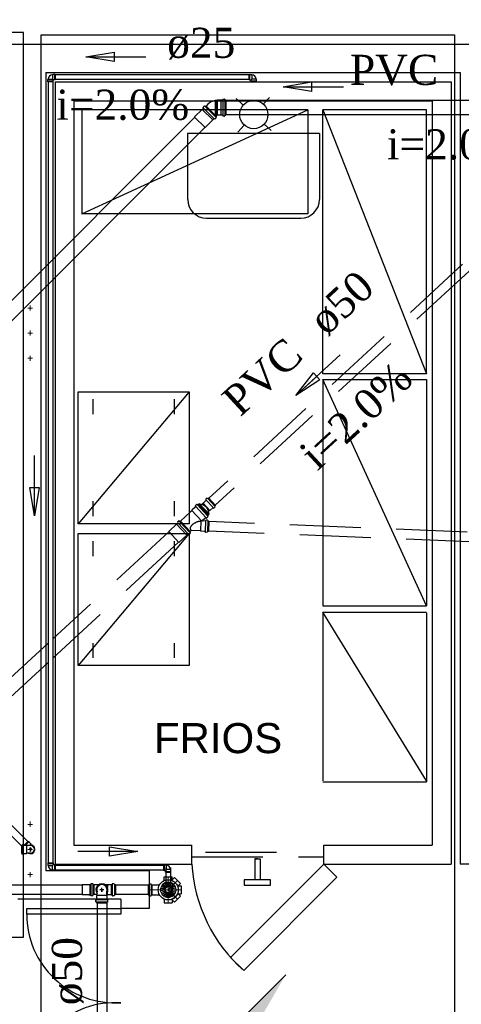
# Model space of a CAD drawing. Header units: millimetres. Extents: x 335 to 739279, y -1 to 84.
# Tile 34 of 244: x 357.46 to 360.57, y 39.08 to 46.01. Entities that reach past the tile are written whole.
import ezdxf

# ---------------------------------------------------------------- set-up
doc = ezdxf.new("R2010")
doc.units = ezdxf.units.MM
doc.header["$MEASUREMENT"] = 0
doc.linetypes.add('DASHDOT', pattern=[25.4, 12.7, -6.35, 0, -6.35])
doc.linetypes.add('Dashed', pattern=[0.75, 0.5, -0.25])
for name, color, linetype, lineweight in [('CV-Colunas', 7, 'Continuous', 20), ('CV-Seção tubo', 1, 'Continuous', 30), ('CV-Textos tubo', 7, 'Continuous', 20), ('Nível 1', 7, 'Continuous', 5), ('Simbolos', 1, 'Continuous', 30), ('SIMBOLOS INT', 8, 'Continuous', 5), ('Simbolos_int', 1, 'Continuous', 30), ('TQ-Conexões detalhe', 9, 'Continuous', 20), ('TQ-Sentido tubo', 7, 'Continuous', 20), ('TQ-Seção tubo', 1, 'Continuous', 30), ('TQ-Textos tubo', 7, 'Continuous', 20)]:
    doc.layers.add(name, color=color, linetype=linetype, lineweight=lineweight)
doc.styles.add('Arial', font='arial.ttf')
doc.styles.add('TimesNewRoman', font='times.ttf')
doc.dimstyles.get("Standard").update_dxf_attribs({"dimtxt": 0.18, "dimasz": 0.18, "dimexe": 0.18, "dimexo": 0.0625, "dimgap": 0.09, "dimtad": 0, "dimtih": 1, "dimtoh": 1, "dimdec": 4, "dimzin": 0, "dimdsep": 46, "dimtxsty": 'Standard', "dimcen": 0.09, "dimadec": 0, "dimazin": 0, "dimtfac": 1, "dimtdec": 4, "dimtofl": 0, "dimtmove": 0, "dimatfit": 3, "dimfxl": 0, "dimtolj": 1, "dimtzin": 0, "dimarcsym": 0})

msp = doc.modelspace()

# ---------------------------------------------------------------- hatches: boundary and pattern name
at = {"layer": 'CV-Colunas', "linetype": 'Continuous'}
msp.add_hatch(color=256, dxfattribs=at).paths.add_polyline_path([(358.8072, 38.7612), (358.9486, 38.6198), (359.3375, 39.2916), (358.8072, 38.7612)])

# ---------------------------------------------------------------- linework, layer by layer
at = {"color": 7}
for p, q in [((360.8418, 45.8399), (355.9038, 45.8399)), ((357.6478, 45.6419), (357.6478, 40.2079)), ((357.6478, 45.6419), (357.6478, 40.0219)), ((357.6478, 45.6419), (360.5668, 45.6419)), ((360.5668, 45.6419), (360.5668, 40.0699)), ((357.7138, 45.5769), (357.7138, 40.0699)), ((357.7138, 45.5769), (360.5018, 45.5769)), ((360.5018, 45.5769), (360.5018, 40.0699)), ((359.2238, 45.4669), (359.1778, 45.4189)), ((357.8458, 45.4429), (357.8458, 40.2029)), ((357.8458, 45.4429), (360.3688, 45.4429)), ((358.9888, 45.4579), (359.0388, 45.4109)), ((360.3688, 45.4429), (360.3688, 40.2029)), ((359.0448, 45.2719), (358.9998, 45.2229)), ((359.1858, 45.2779), (359.2348, 45.2339)), ((360.3288, 41.8879), (359.5998, 43.4799)), ((359.5998, 43.4799), (360.3288, 43.4799)), ((359.5998, 43.4789), (359.5998, 41.8879)), ((360.3288, 43.4799), (360.3288, 41.8879)), ((358.6578, 43.3949), (357.8748, 42.4659)), ((357.8748, 42.4659), (357.8748, 43.3949)), ((357.8748, 43.3949), (358.6578, 43.3949)), ((358.6578, 43.3949), (358.6578, 42.4659)), ((357.9808, 43.2359), (357.9808, 43.3419)), ((358.5518, 43.3419), (358.5518, 43.2359)), ((357.9808, 42.5199), (357.9808, 42.6249)), ((358.5518, 42.6249), (358.5518, 42.5199)), ((358.6578, 42.4659), (357.8748, 42.4659)), ((358.6578, 42.3959), (357.8748, 41.4669)), ((357.8748, 41.4669), (357.8748, 42.3959)), ((357.8748, 42.3959), (358.6578, 42.3959)), ((358.6578, 42.3959), (358.6578, 41.4669)), ((357.9808, 42.2369), (357.9808, 42.3429)), ((358.5518, 42.3429), (358.5518, 42.2369)), ((359.5998, 41.8879), (360.3288, 41.8879)), ((359.5998, 41.8439), (359.5998, 40.6549)), ((360.3288, 40.6549), (359.5998, 41.8439)), ((359.5998, 41.8439), (360.3288, 41.8439)), ((360.3288, 41.8389), (360.3288, 40.6499)), ((357.9808, 41.5209), (357.9808, 41.6259)), ((358.5518, 41.6259), (358.5518, 41.5209)), ((358.6578, 41.4669), (357.8748, 41.4669)), ((359.5998, 40.6499), (360.3288, 40.6499)), ((357.8458, 40.2029), (358.6768, 40.2029)), ((358.6768, 40.0699), (358.6768, 40.2029)), ((359.6048, 40.0699), (359.6048, 40.2029)), ((359.6048, 40.2029), (360.3688, 40.2029)), ((357.7138, 40.0699), (358.6768, 40.0699)), ((359.1198, 40.1079), (359.1198, 39.9589)), ((359.1388, 40.1079), (359.1198, 40.1079)), ((359.1198, 40.1079), (359.1568, 40.1079)), ((359.1568, 40.1079), (359.1568, 39.9589)), ((359.6048, 40.0699), (360.5018, 40.0699)), ((361.7588, 40.0699), (360.5668, 40.0699)), ((358.3758, 40.0219), (357.6478, 40.0219)), ((358.3758, 40.0219), (358.3758, 39.7579)), ((358.1768, 39.8229), (357.4508, 39.8229)), ((358.1768, 39.8229), (358.1768, 39.7579)), ((358.3758, 39.7579), (358.1768, 39.7579))]:
    msp.add_line(p, q, dxfattribs=at)
at = {"color": 7, "linetype": 'Continuous'}
for p, q in [((359.5758, 45.2119), (358.6468, 45.2119)), ((358.6468, 45.2119), (358.6468, 44.7489)), ((359.5758, 45.2119), (359.5758, 44.7489)), ((359.4428, 44.6149), (358.7798, 44.6149))]:
    msp.add_line(p, q, dxfattribs=at)
at = {"color": 7, "linetype": 'Dashed'}
for p, q in [((358.7728, 40.1529), (359.5098, 40.1529)), ((358.6768, 40.1199), (359.6048, 40.1199))]:
    msp.add_line(p, q, dxfattribs=at)
at = {"color": 3}
for points in [[(352.2269, 39.5565), (357.4915, 39.5565), (357.4915, 45.9238), (352.2269, 45.9238)], [(360.5256, 37.9821), (357.6157, 37.9821), (357.6157, 45.9081), (360.5256, 45.9081)]]:
    msp.add_lwpolyline(points, close=True, dxfattribs=at)
at = {"color": 7}
for points in [[(359.4938, 45.3779), (357.9018, 45.3779), (357.9018, 44.6469), (359.4938, 45.3779), (359.4938, 44.6469), (357.9018, 44.6469)], [(360.3288, 43.5199), (360.3288, 45.3779), (359.5998, 45.3779), (360.3288, 43.5199), (359.5998, 43.5199), (359.5998, 45.3779)]]:
    msp.add_lwpolyline(points, dxfattribs=at)
for points in [[(359.6048, 40.0699), (358.9488, 39.4129), (359.0428, 39.3199), (359.6978, 39.9769), (359.6048, 40.0699)], [(359.0448, 39.9589), (359.0448, 39.9219), (359.2308, 39.9219), (359.2308, 39.9589), (359.0448, 39.9589)], [(358.1768, 39.7179), (357.5148, 39.7179), (357.5148, 39.7579), (358.1768, 39.7579), (358.1768, 39.7179)]]:
    msp.add_lwpolyline(points, close=True, dxfattribs=at)
msp.add_circle((359.1128, 45.3459), 0.0995, dxfattribs=at)
at = {"color": 7, "linetype": 'Continuous'}
for centre, radius, start, end in [((358.7798, 44.7489), 0.1327, 180, 270), ((359.4428, 44.7489), 0.1327, 270, 0), ((359.7648, 40.1369), 1.0909, 183.486, 228.486)]:
    msp.add_arc(centre, radius, start, end, dxfattribs=at)
at = {"color": 7}
for centre, start, end in [((358.1378, 39.7179), 180, 273.543), ((358.1378, 38.4699), 86.4571, 180)]:
    msp.add_arc(centre, 0.6247, start, end, dxfattribs=at)
at = {"layer": 'CV-Colunas', "linetype": 'Continuous'}
msp.add_line((358.2768, 38.2309), (359.3375, 39.2916), dxfattribs=at)
at = {"layer": 'CV-Seção tubo'}
for p, q in [((358.0098, 39.7959), (358.0098, 38.3239)), ((358.0765, 39.7959), (358.0765, 38.3239))]:
    msp.add_line(p, q, dxfattribs=at)
at = {"layer": 'Nível 1'}
for p, q in [((358.4638, 39.9189), (358.4708, 39.9269)), ((358.4708, 39.9269), (358.4948, 39.9039)), ((358.4748, 39.9309), (358.4838, 39.9369)), ((358.4748, 39.9309), (358.4958, 39.9049)), ((358.4838, 39.9369), (358.4998, 39.9069)), ((358.4878, 39.9389), (358.4988, 39.9429)), ((358.4878, 39.9389), (358.5018, 39.9079)), ((358.4988, 39.9429), (358.5058, 39.9099)), ((358.5038, 39.9429), (358.5148, 39.9439)), ((358.5038, 39.9429), (358.5078, 39.9099)), ((358.5148, 39.9439), (358.5118, 39.9099)), ((358.5198, 39.9429), (358.5138, 39.9099)), ((358.5298, 39.9399), (358.5178, 39.9089)), ((358.5198, 39.9429), (358.5298, 39.9399)), ((358.5348, 39.9379), (358.5198, 39.9079)), ((358.5438, 39.9319), (358.5228, 39.9049)), ((358.5478, 39.9279), (358.5248, 39.9039)), ((358.5548, 39.9199), (358.5268, 39.9009)), ((358.5348, 39.9379), (358.5438, 39.9319)), ((358.5478, 39.9279), (358.5548, 39.9199)), ((358.4548, 39.8879), (358.4558, 39.8989)), ((358.4548, 39.8879), (358.4888, 39.8889)), ((358.4558, 39.8989), (358.4888, 39.8929)), ((358.4558, 39.8829), (358.4888, 39.8869)), ((358.4578, 39.8729), (358.4558, 39.8829)), ((358.4568, 39.9039), (358.4618, 39.9139)), ((358.4568, 39.9039), (358.4898, 39.8949)), ((358.4578, 39.8729), (358.4898, 39.8829)), ((358.4598, 39.8679), (358.4908, 39.8809)), ((358.4648, 39.8579), (358.4598, 39.8679)), ((358.4618, 39.9139), (358.4908, 39.8989)), ((358.4638, 39.9189), (358.4918, 39.8999)), ((358.4648, 39.8579), (358.4928, 39.8769)), ((358.4678, 39.8539), (358.4938, 39.8759)), ((358.4758, 39.8469), (358.4678, 39.8539)), ((358.4758, 39.8469), (358.4968, 39.8729)), ((358.4798, 39.8429), (358.4978, 39.8709)), ((358.4888, 39.8889), (358.4888, 39.8929)), ((358.4898, 39.8829), (358.4888, 39.8869)), ((358.4888, 39.8379), (358.5018, 39.8699)), ((358.4898, 39.8949), (358.4908, 39.8989)), ((358.4928, 39.8769), (358.4908, 39.8809)), ((358.4918, 39.8999), (358.4948, 39.9039)), ((358.4968, 39.8729), (358.4938, 39.8759)), ((358.4938, 39.8369), (358.5038, 39.8689)), ((358.4958, 39.9049), (358.4998, 39.9069)), ((358.5018, 39.8699), (358.4978, 39.8709)), ((358.5008, 39.8349), (358.5058, 39.8679)), ((358.5018, 39.9079), (358.5058, 39.9099)), ((358.5078, 39.8679), (358.5038, 39.8689)), ((358.5048, 39.8349), (358.5078, 39.8679)), ((358.5108, 39.8679), (358.5058, 39.8679)), ((358.5078, 39.9099), (358.5118, 39.9099)), ((358.5098, 39.8339), (358.5098, 39.8679)), ((358.5138, 39.8679), (358.5098, 39.8679)), ((358.5118, 39.8339), (358.5108, 39.8679)), ((358.5168, 39.8689), (358.5128, 39.8679)), ((358.5168, 39.8349), (358.5128, 39.8679)), ((358.5138, 39.9099), (358.5178, 39.9089)), ((358.5208, 39.8349), (358.5138, 39.8679)), ((358.5198, 39.8699), (358.5158, 39.8689)), ((358.5258, 39.8369), (358.5158, 39.8689)), ((358.5268, 39.8369), (358.5168, 39.8689)), ((358.5218, 39.8719), (358.5188, 39.8699)), ((358.5318, 39.8389), (358.5188, 39.8699)), ((358.5198, 39.9079), (358.5228, 39.9049)), ((358.5358, 39.8409), (358.5198, 39.8699)), ((358.5248, 39.8739), (358.5218, 39.8709)), ((358.5418, 39.8439), (358.5218, 39.8719)), ((358.5398, 39.8429), (358.5218, 39.8709)), ((358.5268, 39.8759), (358.5238, 39.8729)), ((358.5458, 39.8479), (358.5238, 39.8729)), ((358.5248, 39.9039), (358.5268, 39.9009)), ((358.5488, 39.8499), (358.5248, 39.8739)), ((358.5528, 39.8549), (358.5268, 39.8759)), ((358.5578, 39.9159), (358.5278, 39.8989)), ((358.5278, 39.8989), (358.5298, 39.8949)), ((358.5298, 39.8809), (358.5278, 39.8779)), ((358.5558, 39.8599), (358.5278, 39.8779)), ((358.5618, 39.9059), (358.5298, 39.8949)), ((358.5308, 39.8869), (358.5298, 39.8829)), ((358.5628, 39.8739), (358.5298, 39.8829)), ((358.5608, 39.8689), (358.5298, 39.8809)), ((358.5628, 39.9009), (358.5308, 39.8939)), ((358.5308, 39.8939), (358.5308, 39.8889)), ((358.5648, 39.8899), (358.5308, 39.8889)), ((358.5648, 39.8849), (358.5308, 39.8869)), ((358.5528, 39.8549), (358.5458, 39.8479)), ((358.5608, 39.8689), (358.5558, 39.8599)), ((358.5578, 39.9159), (358.5618, 39.9059)), ((358.5628, 39.9009), (358.5648, 39.8899)), ((358.5648, 39.8849), (358.5628, 39.8739)), ((358.4888, 39.8379), (358.4798, 39.8429)), ((358.5048, 39.8349), (358.4938, 39.8369)), ((358.5118, 39.8339), (358.5008, 39.8349)), ((358.5208, 39.8349), (358.5098, 39.8339)), ((358.5268, 39.8369), (358.5168, 39.8349)), ((358.5358, 39.8409), (358.5258, 39.8369)), ((358.5418, 39.8439), (358.5318, 39.8389)), ((358.5488, 39.8499), (358.5398, 39.8429))]:
    msp.add_line(p, q, dxfattribs=at)
for radius in [0.0547, 0.021]:
    msp.add_circle((358.5098, 39.8889), radius, dxfattribs=at)
at = {"layer": 'Simbolos'}
for p, q in [((357.6968, 45.6284), (357.6958, 45.6264)), ((357.7098, 45.6284), (357.6968, 45.6284)), ((357.7138, 45.6284), (357.7098, 45.6284)), ((357.7138, 45.6284), (357.7138, 45.5904)), ((359.0798, 45.5904), (359.0798, 45.6284)), ((359.0798, 45.6284), (359.0838, 45.6284)), ((359.0838, 45.6284), (359.0838, 45.6274)), ((359.0838, 45.6274), (359.0968, 45.6274)), ((359.0968, 45.6274), (359.0978, 45.6264)), ((357.6618, 45.5764), (357.6618, 45.5804)), ((357.6618, 45.5804), (357.6628, 45.5804)), ((357.6998, 45.5764), (357.6618, 45.5764)), ((357.6628, 45.5934), (357.6638, 45.5944)), ((357.6628, 45.5804), (357.6628, 45.5934)), ((357.7098, 45.5904), (357.6998, 45.5904)), ((357.6998, 45.5804), (357.6998, 45.5904)), ((357.6998, 45.5764), (357.6998, 45.5804)), ((357.7138, 45.5904), (357.7098, 45.5904)), ((359.0798, 45.5904), (359.0838, 45.5904)), ((359.0838, 45.5904), (359.0938, 45.5904)), ((359.0938, 45.5804), (359.0938, 45.5904)), ((359.0938, 45.5764), (359.0938, 45.5804)), ((359.1318, 45.5764), (359.0938, 45.5764)), ((359.1318, 45.5934), (359.1298, 45.5944)), ((359.1318, 45.5804), (359.1318, 45.5934)), ((359.1318, 45.5764), (359.1318, 45.5804)), ((358.757, 45.393), (358.7549, 45.3951)), ((358.7634, 45.405), (358.7556, 45.3973)), ((358.7691, 45.4036), (358.7655, 45.4058)), ((358.7747, 45.4079), (358.7705, 45.4036)), ((358.7747, 45.4079), (358.8497, 45.3329)), ((358.7897, 45.4189), (358.7767, 45.4059)), ((358.8457, 45.4459), (358.8417, 45.4459)), ((358.8417, 45.4439), (358.8417, 45.4459)), ((358.8457, 45.4439), (358.8457, 45.4459)), ((358.8547, 45.4439), (358.8457, 45.4439)), ((358.8567, 45.4469), (358.8547, 45.4439)), ((358.8807, 45.4469), (358.8567, 45.4469)), ((358.8927, 45.4469), (358.8807, 45.4469)), ((358.8937, 45.4479), (358.8937, 45.4519)), ((358.9067, 45.4529), (358.8957, 45.4529)), ((358.9097, 45.4479), (358.9077, 45.4519)), ((358.9167, 45.4469), (358.9107, 45.4469)), ((358.9167, 45.4469), (358.9167, 45.3409)), ((358.7493, 45.3824), (358.6962, 45.3294)), ((358.6962, 45.3294), (358.6962, 45.328)), ((358.6962, 45.328), (358.7698, 45.2544)), ((358.7577, 45.3909), (358.7493, 45.3824)), ((358.8497, 45.3329), (358.8454, 45.3287)), ((358.8454, 45.3273), (358.8475, 45.3237)), ((358.8547, 45.3419), (358.8477, 45.3349)), ((358.8567, 45.3409), (358.8567, 45.3419)), ((358.8807, 45.3409), (358.8567, 45.3409)), ((358.8927, 45.3409), (358.8807, 45.3409)), ((358.8937, 45.3399), (358.8937, 45.3359)), ((358.9067, 45.3349), (358.8957, 45.3349)), ((358.9097, 45.3399), (358.9077, 45.3359)), ((358.9167, 45.3409), (358.9107, 45.3409)), ((358.8242, 45.3075), (358.7712, 45.2544)), ((358.8327, 45.316), (358.8242, 45.3075)), ((358.8348, 45.3152), (358.8369, 45.3131)), ((358.8468, 45.3216), (358.8391, 45.3138)), ((358.7712, 45.2544), (358.7698, 45.2544)), ((357.4768, 40.2029), (357.4768, 40.1439)), ((357.4768, 40.2029), (357.4808, 40.2029)), ((357.4828, 40.2059), (357.4818, 40.2039)), ((357.4838, 40.2069), (357.4908, 40.2069)), ((357.4918, 40.2059), (357.4918, 40.2039)), ((357.4928, 40.2029), (357.5118, 40.2029)), ((357.5238, 40.2319), (357.4958, 40.2029)), ((357.5118, 40.2029), (357.5138, 40.2009)), ((357.5268, 40.2009), (357.5138, 40.2009)), ((357.5238, 40.2319), (357.5278, 40.2279)), ((357.5398, 40.2009), (357.5268, 40.2009)), ((357.5278, 40.2279), (357.5278, 40.2259)), ((357.5278, 40.2259), (357.5418, 40.2119)), ((357.5418, 40.2119), (357.5418, 40.2099)), ((357.5498, 40.2019), (357.5418, 40.2099)), ((357.4768, 40.1439), (357.4808, 40.1439)), ((357.4828, 40.1409), (357.4818, 40.1429)), ((357.4838, 40.1399), (357.4908, 40.1399)), ((357.4918, 40.1409), (357.4918, 40.1429)), ((357.4928, 40.1439), (357.5118, 40.1439)), ((357.5118, 40.1439), (357.5138, 40.1459)), ((357.5268, 40.1459), (357.5138, 40.1459)), ((357.5398, 40.1459), (357.5268, 40.1459)), ((357.6618, 40.0789), (357.6998, 40.0789)), ((357.6618, 40.0789), (357.6618, 40.0749)), ((357.6618, 40.0749), (357.6618, 40.0619)), ((357.6618, 40.0619), (357.6638, 40.0609)), ((357.6998, 40.0789), (357.6998, 40.0749)), ((357.6998, 40.0749), (357.6998, 40.0649)), ((357.7098, 40.0649), (357.6998, 40.0649)), ((357.7138, 40.0649), (357.7098, 40.0649)), ((357.7138, 40.0649), (357.7138, 40.0269)), ((358.4768, 40.0649), (358.4768, 40.0269)), ((358.4768, 40.0649), (358.4808, 40.0649)), ((358.4808, 40.0649), (358.4938, 40.0649)), ((358.4938, 40.0649), (358.4948, 40.0629)), ((357.6968, 40.0279), (357.6958, 40.0289)), ((357.7098, 40.0279), (357.6968, 40.0279)), ((357.7098, 40.0269), (357.7098, 40.0279)), ((357.7138, 40.0269), (357.7098, 40.0269)), ((358.4768, 40.0269), (358.4808, 40.0269)), ((358.4808, 40.0269), (358.4908, 40.0269)), ((358.4908, 40.0169), (358.4908, 40.0269)), ((358.4908, 40.0129), (358.4908, 40.0169)), ((358.4908, 40.0129), (358.5288, 40.0129)), ((358.5278, 40.0299), (358.5268, 40.0309)), ((358.5278, 40.0169), (358.5278, 40.0299)), ((358.5288, 40.0169), (358.5278, 40.0169)), ((358.5288, 40.0129), (358.5288, 40.0169)), ((357.9561, 39.9249), (357.9041, 39.9249)), ((357.9571, 39.9249), (357.9561, 39.9249)), ((357.9631, 39.9249), (357.9571, 39.9249)), ((357.9651, 39.9299), (357.9641, 39.9269)), ((357.9781, 39.9309), (357.9661, 39.9309)), ((357.9791, 39.9299), (357.9801, 39.9259)), ((357.9871, 39.9249), (357.9811, 39.9249)), ((357.9871, 39.9249), (357.9871, 39.8529)), ((358.0172, 39.9229), (357.9872, 39.9229)), ((358.0822, 39.9229), (358.0692, 39.9229)), ((358.0752, 39.9229), (358.0752, 39.9249)), ((358.0792, 39.9249), (358.0752, 39.9249)), ((358.0792, 39.9229), (358.0792, 39.9249)), ((358.0852, 39.9249), (358.0822, 39.9229)), ((358.1072, 39.9249), (358.0852, 39.9249)), ((358.1142, 39.9249), (358.1072, 39.9249)), ((358.1152, 39.9299), (358.1152, 39.9269)), ((358.1282, 39.9309), (358.1172, 39.9309)), ((358.1302, 39.9299), (358.1312, 39.9259)), ((358.1382, 39.9249), (358.1322, 39.9249)), ((358.1382, 39.9249), (358.1382, 39.8529)), ((358.3678, 39.9249), (358.3678, 39.8529)), ((358.3678, 39.9249), (358.3768, 39.9249)), ((358.3768, 39.9249), (358.3778, 39.9299)), ((358.3798, 39.9309), (358.3888, 39.9309)), ((358.3898, 39.9269), (358.3898, 39.9299)), ((358.3918, 39.9249), (358.3978, 39.9249)), ((358.3978, 39.9249), (358.4478, 39.9249)), ((358.4808, 39.9809), (358.5388, 39.9809)), ((358.4808, 39.9539), (358.4808, 39.9809)), ((358.5388, 39.9589), (358.5388, 39.9809)), ((358.5388, 39.9589), (358.5548, 39.9749)), ((358.5548, 39.9749), (358.5958, 39.9339)), ((358.5798, 39.9179), (358.5958, 39.9339)), ((357.9561, 39.8529), (357.9041, 39.8529)), ((357.9512, 39.8489), (357.9532, 39.8509)), ((357.9571, 39.8529), (357.9561, 39.8529)), ((357.9631, 39.8529), (357.9571, 39.8529)), ((357.9651, 39.8479), (357.9641, 39.8509)), ((357.9791, 39.8479), (357.9801, 39.8519)), ((357.9871, 39.8529), (357.9811, 39.8529)), ((358.0092, 39.8549), (357.9872, 39.8549)), ((358.0092, 39.8509), (358.0092, 39.8749)), ((358.0772, 39.8509), (358.0772, 39.8749)), ((358.0822, 39.8549), (358.0772, 39.8549)), ((358.0792, 39.8529), (358.0772, 39.8529)), ((358.0792, 39.8489), (358.0772, 39.8509)), ((358.0792, 39.8549), (358.0792, 39.8529)), ((358.0852, 39.8529), (358.0822, 39.8549)), ((358.1072, 39.8529), (358.0852, 39.8529)), ((358.1142, 39.8529), (358.1072, 39.8529)), ((358.1152, 39.8479), (358.1152, 39.8509)), ((358.1302, 39.8479), (358.1312, 39.8519)), ((358.1382, 39.8529), (358.1322, 39.8529)), ((358.3678, 39.8529), (358.3768, 39.8529)), ((358.3768, 39.8529), (358.3778, 39.8479)), ((358.3898, 39.8509), (358.3898, 39.8479)), ((358.3918, 39.8529), (358.3978, 39.8529)), ((358.3978, 39.8529), (358.4478, 39.8529)), ((358.5798, 39.9179), (358.6018, 39.9179)), ((358.5798, 39.8599), (358.6018, 39.8599)), ((358.5798, 39.8599), (358.5958, 39.8439)), ((358.6018, 39.9179), (358.6018, 39.8599)), ((357.9781, 39.8469), (357.9661, 39.8469)), ((358.0012, 39.8049), (358.0012, 39.8169)), ((358.0022, 39.8179), (358.0052, 39.8179)), ((358.0022, 39.8039), (358.0062, 39.8029)), ((358.0072, 39.8259), (358.0072, 39.8489)), ((358.0072, 39.8199), (358.0072, 39.8259)), ((358.0072, 39.7959), (358.0072, 39.8009)), ((358.0792, 39.7959), (358.0072, 39.7959)), ((358.0792, 39.8259), (358.0792, 39.8489)), ((358.0792, 39.8199), (358.0792, 39.8259)), ((358.0792, 39.7959), (358.0792, 39.8009)), ((358.0842, 39.8039), (358.0802, 39.8029)), ((358.0842, 39.8179), (358.0812, 39.8179)), ((358.0852, 39.8049), (358.0852, 39.8169)), ((358.1282, 39.8469), (358.1172, 39.8469)), ((358.3798, 39.8469), (358.3888, 39.8469)), ((358.4808, 39.8239), (358.4808, 39.7969)), ((358.4808, 39.7969), (358.5388, 39.7969)), ((358.5388, 39.8189), (358.5388, 39.7969)), ((358.5388, 39.8189), (358.5548, 39.8029)), ((358.5548, 39.8029), (358.5958, 39.8439))]:
    msp.add_line(p, q, dxfattribs=at)
at = {"layer": 'Simbolos', "linetype": 'Dashed'}
for p, q in [((358.7765, 42.6311), (358.7552, 42.6114)), ((358.7835, 42.6457), (358.7746, 42.6375)), ((358.7746, 42.6361), (358.7766, 42.6339)), ((358.7849, 42.6456), (358.7883, 42.6433)), ((358.7941, 42.6474), (358.7905, 42.644)), ((358.7941, 42.6474), (358.8429, 42.5944)), ((358.6693, 42.5541), (358.6664, 42.5514)), ((358.6707, 42.5526), (358.6693, 42.5541)), ((358.6773, 42.5587), (358.6707, 42.5526)), ((358.6944, 42.5785), (358.6767, 42.5623)), ((358.6767, 42.5623), (358.6773, 42.5587)), ((358.7025, 42.586), (358.6944, 42.5785)), ((358.7033, 42.5881), (358.7005, 42.591)), ((358.7094, 42.6006), (358.7006, 42.5924)), ((358.7143, 42.5982), (358.7108, 42.6005)), ((358.7208, 42.6029), (358.7164, 42.5989)), ((358.7208, 42.6029), (358.7927, 42.525)), ((358.7295, 42.6068), (358.7229, 42.6007)), ((358.7295, 42.6068), (358.7505, 42.6003)), ((358.7551, 42.6086), (358.7477, 42.6018)), ((358.7552, 42.6114), (358.7551, 42.6086)), ((358.7973, 42.5333), (358.7925, 42.5547)), ((358.8011, 42.5586), (358.7938, 42.5518)), ((358.804, 42.5585), (358.8011, 42.5586)), ((358.8253, 42.5781), (358.804, 42.5585)), ((358.8301, 42.5758), (358.8281, 42.578)), ((358.8404, 42.5839), (358.8316, 42.5758)), ((358.8404, 42.5853), (358.8385, 42.5889)), ((358.8429, 42.5944), (358.8393, 42.591)), ((358.5837, 42.4847), (358.5756, 42.4772)), ((358.5893, 42.483), (358.5858, 42.4853)), ((358.5951, 42.4871), (358.5907, 42.483)), ((358.5951, 42.4871), (358.6669, 42.4091)), ((358.6677, 42.5499), (358.5971, 42.4848)), ((358.6677, 42.5499), (358.6664, 42.5514)), ((358.7662, 42.5006), (358.7522, 42.4877)), ((358.7719, 42.4841), (358.7529, 42.4856)), ((358.7743, 42.508), (358.7662, 42.5006)), ((358.7742, 42.4889), (358.7734, 42.4854)), ((358.787, 42.4898), (358.7757, 42.4903)), ((358.7764, 42.5087), (358.7792, 42.5057)), ((358.7894, 42.5138), (358.7806, 42.5057)), ((358.7875, 42.5188), (358.7895, 42.5152)), ((358.7927, 42.525), (358.7883, 42.5209)), ((358.7884, 42.4884), (358.7889, 42.4848)), ((358.7973, 42.5333), (358.7906, 42.5272)), ((358.5686, 42.4627), (358.5135, 42.4118)), ((358.5775, 42.4708), (358.5686, 42.4627)), ((358.5768, 42.4729), (358.5748, 42.4751)), ((358.673, 42.4188), (358.6649, 42.4113)), ((358.738, 42.4161), (358.673, 42.4188)), ((358.7357, 42.482), (358.7314, 42.4808)), ((358.7407, 42.4132), (358.738, 42.4161)), ((358.7959, 42.4831), (358.7903, 42.4833)), ((358.7959, 42.4831), (358.793, 42.411)), ((358.5135, 42.4118), (358.5134, 42.4104)), ((358.5134, 42.4104), (358.5839, 42.3339)), ((358.6405, 42.3847), (358.5853, 42.3339)), ((358.6493, 42.3928), (358.6405, 42.3847)), ((358.6514, 42.392), (358.6534, 42.3898)), ((358.6636, 42.3979), (358.6556, 42.3905)), ((358.6669, 42.4091), (358.6625, 42.405)), ((358.6625, 42.4036), (358.6644, 42.4)), ((358.769, 42.412), (358.7407, 42.4132)), ((358.7709, 42.407), (358.7703, 42.4105)), ((358.7835, 42.405), (358.7722, 42.4055)), ((358.785, 42.4064), (358.7859, 42.4099)), ((358.793, 42.411), (358.7873, 42.4113)), ((358.5853, 42.3339), (358.5839, 42.3339))]:
    msp.add_line(p, q, dxfattribs=at)
at = {"layer": 'Simbolos'}
msp.add_circle((358.5098, 39.8889), 0.0708, dxfattribs=at)
for centre, radius, start, end in [((357.6968, 45.5934), 0.0331, 91.4736, 178.527), ((359.0968, 45.5934), 0.0331, 1.47341, 88.5271), ((358.7563, 45.3966), 0.00133, 135, 220), ((358.7641, 45.4043), 0.00133, 60, 135), ((358.7698, 45.4043), 0.00133, 240, 315), ((358.8557, 45.3499), 0.0959, 98.4304, 136.316), ((358.8927, 45.4479), 0.00133, 270, 355), ((358.8957, 45.4519), 0.00133, 90, 175), ((358.9067, 45.4519), 0.00133, 15, 90), ((358.9107, 45.4479), 0.00133, 195, 270), ((358.7563, 45.3923), 0.00133, 315, 40), ((358.8461, 45.328), 0.00133, 135, 210), ((358.8557, 45.3409), 0.00133, 45, 135), ((358.8927, 45.3399), 0.00133, 5, 90), ((358.8957, 45.3359), 0.00133, 185, 270), ((358.9067, 45.3359), 0.00133, 270, 345), ((358.9107, 45.3399), 0.00133, 90, 165), ((358.8341, 45.3145), 0.00133, 50, 135), ((358.8384, 45.3145), 0.00133, 230, 315), ((358.8461, 45.3223), 0.00133, 315, 30), ((357.4808, 40.2039), 0.00133, 270, 345), ((357.4838, 40.2059), 0.00133, 90, 165), ((357.4908, 40.2059), 0.00133, 5.00003, 90), ((357.4928, 40.2039), 0.00133, 185, 270), ((357.5398, 40.1739), 0.0274, 270, 90), ((357.4808, 40.1429), 0.00133, 15, 90), ((357.4838, 40.1409), 0.00133, 195, 270), ((357.4908, 40.1409), 0.00133, 270, 355), ((357.4928, 40.1429), 0.00133, 90, 175), ((357.6968, 40.0619), 0.0331, 181.473, 268.527), ((358.4938, 40.0299), 0.0331, 1.47298, 88.5267), ((357.9631, 39.9269), 0.00133, 270, 355), ((357.9661, 39.9299), 0.00133, 89.9997, 175), ((357.9781, 39.9299), 0.00133, 14.9997, 89.9997), ((357.9811, 39.9269), 0.00133, 195, 270), ((358.0432, 39.8889), 0.0365, 337.953, 202.048), ((358.1142, 39.9269), 0.00133, 270, 355), ((358.1172, 39.9299), 0.00133, 90.0003, 175), ((358.1282, 39.9299), 0.00133, 15.0003, 90.0003), ((358.1322, 39.9269), 0.00133, 195, 270), ((358.3758, 39.9269), 0.00133, 270, 345), ((358.3798, 39.9299), 0.00133, 90, 165), ((358.3888, 39.9299), 0.00133, 5.00001, 90), ((358.3918, 39.9269), 0.00133, 185, 270), ((358.5098, 39.8889), 0.0708, 328.395, 328.395), ((358.5098, 39.8889), 0.0708, 238.395, 238.395), ((358.5098, 39.8889), 0.0708, 301.605, 301.605), ((358.4478, 39.9269), 0.002, 270, 328.348), ((357.9631, 39.8509), 0.00133, 4.99971, 89.9997), ((357.9811, 39.8509), 0.00133, 89.9997, 165), ((358.1142, 39.8509), 0.00133, 5.00032, 90.0003), ((358.1322, 39.8509), 0.00133, 90.0003, 165), ((358.3758, 39.8509), 0.00133, 15, 90), ((358.3918, 39.8509), 0.00133, 90, 175), ((358.4478, 39.8509), 0.002, 31.652, 90), ((358.5098, 39.8889), 0.0708, 301.605, 328.395), ((357.9661, 39.8479), 0.00133, 185, 270), ((357.9781, 39.8479), 0.00133, 270, 345), ((358.0022, 39.8169), 0.00133, 95.0003, 180), ((358.0022, 39.8049), 0.00133, 180, 255), ((358.0052, 39.8199), 0.00133, 275, 0.00032), ((358.0052, 39.8009), 0.00133, 0.00032, 75.0003), ((358.0812, 39.8199), 0.00133, 180, 265), ((358.0812, 39.8009), 0.00133, 105, 180), ((358.0842, 39.8169), 0.00133, 0.00032, 85.0003), ((358.0842, 39.8049), 0.00133, 285, 0.00032), ((358.1172, 39.8479), 0.00133, 185, 270), ((358.1282, 39.8479), 0.00133, 270, 345), ((358.3798, 39.8479), 0.00133, 195, 270), ((358.3888, 39.8479), 0.00133, 270, 355)]:
    msp.add_arc(centre, radius, start, end, dxfattribs=at)
at = {"layer": 'Simbolos', "linetype": 'Dashed'}
for centre, radius, start, end in [((358.7753, 42.6368), 0.00133, 132.661, 217.661), ((358.7751, 42.6326), 0.00133, 312.661, 37.6612), ((358.7841, 42.6449), 0.00133, 57.6612, 132.661), ((358.7891, 42.6454), 0.00133, 237.661, 312.661), ((358.7013, 42.5917), 0.00133, 132.661, 217.661), ((358.7018, 42.5867), 0.00133, 312.661, 37.6612), ((358.7101, 42.5998), 0.00133, 57.6612, 132.661), ((358.7158, 42.5996), 0.00133, 237.661, 312.661), ((358.7244, 42.5341), 0.0714, 16.8152, 68.5072), ((358.8266, 42.5767), 0.00133, 47.6612, 132.661), ((358.8309, 42.5765), 0.00133, 227.661, 312.661), ((358.8406, 42.5895), 0.00133, 132.661, 207.661), ((358.8397, 42.5846), 0.00133, 312.661, 27.6612), ((358.5844, 42.484), 0.00133, 57.6613, 132.661), ((358.7734, 42.3128), 0.1755, 102.047, 102.995), ((358.7734, 42.3128), 0.1755, 97.2722, 102.047), ((358.7529, 42.487), 0.00133, 132.661, 267.661), ((358.772, 42.4855), 0.00133, 267.661, 352.661), ((358.775, 42.5073), 0.00133, 47.6612, 132.661), ((358.7756, 42.4889), 0.00133, 87.6612, 172.661), ((358.7799, 42.5064), 0.00133, 227.661, 312.661), ((358.7869, 42.4884), 0.00133, 12.6612, 87.6612), ((358.7889, 42.5202), 0.00133, 132.661, 207.661), ((358.7903, 42.4847), 0.00133, 192.661, 267.661), ((358.7887, 42.5145), 0.00133, 312.661, 27.6612), ((358.5763, 42.4765), 0.00133, 132.661, 217.661), ((358.5761, 42.4723), 0.00133, 312.661, 37.6613), ((358.59, 42.4837), 0.00133, 237.661, 312.661), ((358.6835, 42.4339), 0.0192, 150.399, 192.047), ((358.6835, 42.4339), 0.0192, 192.047, 233.695), ((358.7181, 42.4141), 0.059, 127.02, 150.399), ((358.7068, 42.4662), 0.059, 233.695, 234.331), ((358.7463, 42.3761), 0.1062, 112.966, 127.02), ((358.7734, 42.3128), 0.1755, 104.585, 112.966), ((358.6506, 42.3914), 0.00133, 47.6613, 132.661), ((358.6549, 42.3912), 0.00133, 227.661, 312.661), ((358.6632, 42.4043), 0.00133, 132.661, 207.661), ((358.663, 42.3987), 0.00133, 312.661, 27.6613), ((358.7689, 42.4106), 0.00133, 2.6612, 87.6612), ((358.7723, 42.4069), 0.00133, 182.661, 267.661), ((358.7836, 42.4065), 0.00133, 267.661, 342.661), ((358.7873, 42.4099), 0.00133, 87.6612, 162.661)]:
    msp.add_arc(centre, radius, start, end, dxfattribs=at)
at = {"layer": 'SIMBOLOS INT', "linetype": 'Continuous'}
for p, q in [((357.5388, 43.9839), (357.5208, 43.9839)), ((357.5388, 43.9839), (357.5388, 44.0019)), ((357.5388, 43.9839), (357.5388, 43.9669)), ((357.5388, 43.9839), (357.5548, 43.9839)), ((357.5388, 43.8069), (357.5208, 43.8069)), ((357.5388, 43.8069), (357.5388, 43.8249)), ((357.5388, 43.8069), (357.5548, 43.8069)), ((357.5388, 43.8069), (357.5388, 43.7899)), ((357.5388, 43.6309), (357.5208, 43.6309)), ((357.5388, 43.6309), (357.5388, 43.6479)), ((357.5388, 43.6309), (357.5388, 43.6119)), ((357.5388, 43.6309), (357.5548, 43.6309)), ((357.5388, 40.3489), (357.5208, 40.3489)), ((357.5388, 40.3489), (357.5388, 40.3689)), ((357.5388, 40.3489), (357.5388, 40.3319)), ((357.5388, 40.3489), (357.5548, 40.3489)), ((357.5388, 40.1729), (357.5208, 40.1729)), ((357.5388, 40.1729), (357.5388, 40.1889)), ((357.5388, 40.1729), (357.5548, 40.1729)), ((357.5388, 40.1729), (357.5388, 40.1569)), ((357.5388, 39.9969), (357.5208, 39.9969)), ((357.5388, 39.9969), (357.5388, 40.0129)), ((357.5388, 39.9969), (357.5388, 39.9779)), ((357.5388, 39.9969), (357.5548, 39.9969))]:
    msp.add_line(p, q, dxfattribs=at)
at = {"layer": 'SIMBOLOS INT'}
for p, q in [((358.3768, 39.8529), (358.3768, 39.9249)), ((358.3898, 39.8529), (358.3898, 39.9249)), ((358.3978, 39.9249), (358.3978, 39.8529))]:
    msp.add_line(p, q, dxfattribs=at)
at = {"layer": 'SIMBOLOS INT', "linetype": 'DASHDOT', "ltscale": 0.05}
for p, q in [((358.5098, 39.7969), (358.5098, 39.9809)), ((358.5748, 39.9539), (358.5098, 39.8889)), ((358.6018, 39.8889), (358.3678, 39.8889)), ((358.5748, 39.8239), (358.5098, 39.8889))]:
    msp.add_line(p, q, dxfattribs=at)
at = {"layer": 'Simbolos_int'}
for p, q in [((357.6958, 45.6264), (357.6958, 45.5944)), ((357.7098, 45.6284), (357.7098, 45.5904)), ((359.0838, 45.5904), (359.0838, 45.6274)), ((359.0978, 45.6264), (359.0978, 45.5944)), ((357.6998, 45.5804), (357.6628, 45.5804)), ((357.6638, 45.5944), (357.6958, 45.5944)), ((357.6958, 45.5944), (357.6968, 45.5934)), ((357.6968, 45.5934), (357.6998, 45.5904)), ((359.0968, 45.5934), (359.0938, 45.5904)), ((359.1318, 45.5804), (359.0938, 45.5804)), ((359.0978, 45.5944), (359.0968, 45.5934)), ((359.1298, 45.5944), (359.0978, 45.5944)), ((358.7698, 45.4029), (358.8447, 45.328)), ((358.8477, 45.3349), (358.7767, 45.4059)), ((358.8417, 45.4439), (358.8417, 45.3419)), ((358.8457, 45.4439), (358.8457, 45.3369)), ((358.8547, 45.4439), (358.8547, 45.3419)), ((358.8807, 45.4469), (358.8807, 45.3409)), ((358.8937, 45.4469), (358.8937, 45.3409)), ((358.9097, 45.4469), (358.9097, 45.3409)), ((358.7493, 45.3824), (358.8242, 45.3075)), ((358.7585, 45.3916), (358.8334, 45.3167)), ((357.4818, 40.1439), (357.4818, 40.2029)), ((357.4918, 40.1439), (357.4918, 40.2029)), ((357.5278, 40.2259), (357.5048, 40.2029)), ((357.5138, 40.1459), (357.5138, 40.2009)), ((357.5418, 40.2099), (357.5358, 40.2039)), ((357.5498, 40.1739), (357.5308, 40.1739)), ((357.5398, 40.1849), (357.5398, 40.1619)), ((357.6618, 40.0749), (357.6998, 40.0749)), ((357.6638, 40.0609), (357.6958, 40.0609)), ((357.6958, 40.0609), (357.6968, 40.0619)), ((357.6958, 40.0289), (357.6958, 40.0609)), ((357.6968, 40.0619), (357.6998, 40.0649)), ((357.7098, 40.0649), (357.7098, 40.0279)), ((358.4808, 40.0649), (358.4808, 40.0269)), ((358.4948, 40.0629), (358.4948, 40.0309)), ((358.4938, 40.0299), (358.4908, 40.0269)), ((358.4908, 40.0169), (358.5278, 40.0169)), ((358.4948, 40.0309), (358.4938, 40.0299)), ((358.5268, 40.0309), (358.4948, 40.0309)), ((357.9041, 39.9249), (357.9041, 39.8529)), ((357.9571, 39.9249), (357.9571, 39.8529)), ((357.9641, 39.9249), (357.9641, 39.8529)), ((357.9801, 39.9249), (357.9801, 39.8529)), ((357.9872, 39.9229), (357.9872, 39.8549)), ((358.0822, 39.9229), (358.0822, 39.9049)), ((358.1072, 39.9249), (358.1072, 39.8529)), ((358.1152, 39.9249), (358.1152, 39.8529)), ((358.1312, 39.9249), (358.1312, 39.8529)), ((358.0092, 39.8509), (358.0772, 39.8509)), ((358.0572, 39.8889), (358.0292, 39.8889)), ((358.0432, 39.8739), (358.0432, 39.9029)), ((358.0432, 39.8889), (358.0432, 39.8739)), ((358.0822, 39.8549), (358.0822, 39.8729)), ((358.0072, 39.8259), (358.0792, 39.8259)), ((358.0792, 39.8189), (358.0072, 39.8189)), ((358.0792, 39.8019), (358.0072, 39.8019))]:
    msp.add_line(p, q, dxfattribs=at)
at = {"layer": 'Simbolos_int', "linetype": 'Dashed'}
for p, q in [((358.7772, 42.6318), (358.826, 42.5788)), ((358.7897, 42.6433), (358.8385, 42.5903)), ((358.7444, 42.4859), (358.6773, 42.5587)), ((358.7039, 42.5873), (358.7758, 42.5094)), ((358.7157, 42.5982), (358.7875, 42.5202)), ((358.7295, 42.6068), (358.7973, 42.5333)), ((358.7552, 42.6114), (358.804, 42.5585)), ((358.6649, 42.4113), (358.5971, 42.4848)), ((358.7408, 42.4853), (358.738, 42.4161)), ((358.7896, 42.4841), (358.7866, 42.4106)), ((358.5686, 42.4627), (358.6405, 42.3847)), ((358.5782, 42.4715), (358.65, 42.3935)), ((358.59, 42.4823), (358.6618, 42.4044)), ((358.7733, 42.484), (358.7704, 42.412))]:
    msp.add_line(p, q, dxfattribs=at)
at = {"layer": 'Simbolos_int'}
for centre, radius, start, end in [((357.5398, 40.1739), 0.0304, 244.623, 115.377), ((357.5398, 40.1739), 0.0304, 244.623, 70.3768), ((358.0432, 39.8889), 0.0424, 322.861, 217.14)]:
    msp.add_arc(centre, radius, start, end, dxfattribs=at)
at = {"layer": 'TQ-Conexões detalhe', "linetype": 'Continuous'}
for p, q in [((358.4771, 39.9308), (358.5438, 39.9308)), ((358.5098, 39.8641), (358.5098, 39.9308))]:
    msp.add_line(p, q, dxfattribs=at)
at = {"layer": 'TQ-Seção tubo'}
for p, q in [((359.0798, 45.6261), (357.7138, 45.6261)), ((357.6642, 45.5764), (357.6642, 40.0789)), ((357.6975, 45.5764), (357.6975, 40.0789)), ((359.0798, 45.5927), (357.7138, 45.5927)), ((362.0249, 45.4439), (358.9167, 45.4439)), ((358.6976, 45.3266), (355.5602, 42.1892)), ((362.0249, 45.3439), (358.9167, 45.3439)), ((358.7683, 45.2558), (355.631, 42.1185)), ((357.4834, 40.1907), (354.8847, 42.7893)), ((357.5211, 40.2284), (354.9224, 42.827)), ((357.7138, 40.0626), (358.4768, 40.0626)), ((357.7138, 40.0292), (358.4768, 40.0292)), ((358.4938, 40.0459), (358.4938, 39.9308)), ((358.5271, 40.0459), (358.5271, 39.9308)), ((357.9041, 39.9222), (353.4884, 39.9222)), ((358.3678, 39.9222), (358.1382, 39.9222)), ((357.9041, 39.8555), (353.4884, 39.8556)), ((358.3678, 39.8555), (358.1382, 39.8555))]:
    msp.add_line(p, q, dxfattribs=at)
at = {"layer": 'TQ-Seção tubo', "linetype": 'Dashed'}
for p, q in [((360.5833, 44.2925), (358.7959, 42.6454)), ((360.6285, 44.2435), (358.8411, 42.5964)), ((362.8638, 42.3143), (358.7958, 42.4804)), ((358.5148, 42.4089), (357.6975, 41.6558)), ((362.9333, 42.2447), (358.7931, 42.4138)), ((358.5825, 42.3354), (357.6975, 41.5198)), ((357.6642, 41.6251), (356.8628, 40.8866)), ((357.6642, 41.4891), (356.9336, 40.8159))]:
    msp.add_line(p, q, dxfattribs=at)

# ---------------------------------------------------------------- texts
at = {"insert": (358.4088, 40.8478), "char_height": 0.2118, "width": 1.815806, "attachment_point": 7, "line_spacing_factor": 0.798, "style": 'Arial'}
msp.add_mtext('FRIOS', dxfattribs=at)
at = {"layer": 'CV-Textos tubo', "insert": (357.9154, 39.3166), "char_height": 0.2118, "width": 0.896301, "attachment_point": 8, "rotation": 90.00021, "line_spacing_factor": 0.798, "style": 'TimesNewRoman'}
msp.add_mtext('ø50', dxfattribs=at)
at = {"layer": 'TQ-Textos tubo', "char_height": 0.2118, "line_spacing_factor": 0.798, "style": 'TimesNewRoman'}
for s, insert, width, attachment_point in [('ø25', (358.5028, 45.7318), 0.896301, 7), ('PVC', (360.4118, 45.5498), 1.157359, 9), ('i=2.0%', (358.1896, 45.3049), 1.74329, 8), ('i=2.0%', (360.5178, 45.0258), 1.74329, 8)]:
    msp.add_mtext(s, dxfattribs=dict(at, insert=insert, width=width, attachment_point=attachment_point))
at = {"layer": 'TQ-Textos tubo', "char_height": 0.2118, "rotation": 42.66244, "line_spacing_factor": 0.798, "style": 'TimesNewRoman'}
for s, insert, width, attachment_point in [('ø50', (359.633, 43.7734), 0.896301, 7), ('PVC', (359.477, 43.6304), 1.157359, 9), ('i=2.0%', (359.9065, 43.1463), 1.74329, 8)]:
    msp.add_mtext(s, dxfattribs=dict(at, insert=insert, width=width, attachment_point=attachment_point))

# ---------------------------------------------------------------- leaders
at = {"layer": 'TQ-Sentido tubo'}
for points in [[(357.9296, 45.7529), (358.3532, 45.7529)], [(359.3198, 45.5421), (359.7434, 45.5421)], [(359.4088, 43.3675), (359.7203, 43.6545)], [(357.5692, 42.5214), (357.5692, 42.945)], [(358.2961, 40.1589), (357.8725, 40.1589)]]:
    msp.add_leader(points, dimstyle='Standard', override={"dimasz": 0.2, "dimldrblk": 'CLOSED'}, dxfattribs=at)

doc.saveas('drawing.dxf')
